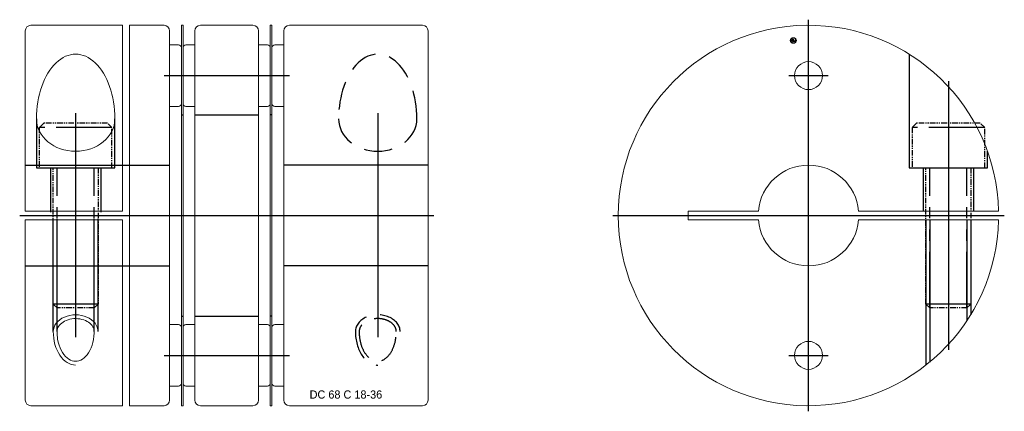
# Model space of a CAD drawing. Extents: x -27 to 149, y -35 to 35.
import ezdxf
from ezdxf.enums import TextEntityAlignment as Align

# ---------------------------------------------------------------- set-up
doc = ezdxf.new("R2010")
doc.units = 0
doc.header["$LTSCALE"] = 8
for name, pattern in [('CENTER', [50.8, 31.75, -6.35, 6.35, -6.35]), ('HIDDEN', [9.525, 6.35, -3.175]), ('PHANTOM', [2.5, 1.25, -0.25, 0.25, -0.25, 0.25, -0.25])]:
    doc.linetypes.add(name, pattern=pattern)
doc.layers.get('0').update_dxf_attribs({"linetype": 'CONTINUOUS', "lineweight": 18})
for name, color, linetype in [('BOM', 6, 'CONTINUOUS'), ('CENTER', 1, 'CENTER'), ('HIDDEN', 2, 'HIDDEN'), ('PHANTOM', 6, 'PHANTOM')]:
    doc.layers.add(name, color=color, linetype=linetype)
doc.layers.add('THIN', color=3, linetype='CONTINUOUS', lineweight=5)
doc.styles.add('ADESK1', font='romans')

# ---------------------------------------------------------------- blocks, each defined once
blk = doc.blocks.new('MCLBM2')
blk.add_circle((0, 0), 0.5)
at = {"style": 'ADESK1'}
blk.add_text('BM', height=0.5, dxfattribs=at).set_placement((0, 0), align=Align.MIDDLE)
at = {"style": 'ADESK1', "flags": 1}
for tag, p in [('NAME', (0, -1)), ('ENAME', (0, -2)), ('SPEC', (0, -3)), ('MATERIAL', (0, -4)), ('QTY', (0, -5)), ('WEIGHT', (0, -6)), ('PRICE', (0, -7)), ('REMARK', (0, -8)), ('USER1', (0, -9)), ('USER2', (0, -10)), ('USER3', (0, -11)), ('USER4', (0, -12)), ('USER5', (0, -13)), ('USER6', (0, -14))]:
    blk.add_attdef(tag, p, '', height=0.5, dxfattribs=at)

msp = doc.modelspace()

# ---------------------------------------------------------------- linework, layer by layer
for p, q in [((-24.8, 34), (-8.4, 34)), ((-8.4, 34), (-8.4, 0.8)), ((-7.2, 34), (-7.2, -34)), ((-1, 34), (-7.2, 34)), ((2.1, 34), (2.4, 34)), ((2.1, -34), (2.1, 34)), ((2.4, 34), (2.4, -34)), ((14.9, 34), (5.5, 34)), ((45.2, 34), (21.4, 34)), ((-25.8, 33), (-25.8, 0.8)), ((0, 33), (0, -33)), ((4.5, 33), (4.5, -33)), ((15.9, -33), (15.9, 33)), ((20.4, 33), (20.4, -33)), ((46.2, -33), (46.2, 33)), ((0, 30.5), (1.6, 30.5)), ((0, 19.5), (0, 30.5)), ((2.1, 30), (2.1, 20)), ((15.9, 30.5), (17.5, 30.5)), ((15.9, 19.5), (15.9, 30.5)), ((18, 30), (18, 20)), ((1.6, 19.5), (0, 19.5)), ((17.5, 19.5), (15.9, 19.5)), ((-25.8, 0.8), (-8.4, 0.8)), ((148.19, 0.8), (123.16, 0.8)), ((-25.8, -0.8), (-8.4, -0.8)), ((-25.8, -33), (-25.8, -0.8)), ((-8.4, -34), (-8.4, -0.8)), ((123.16, -0.8), (148.19, -0.8)), ((2.4, -30), (2.4, -20)), ((2.9, -19.5), (4.5, -19.5)), ((4.5, -19.5), (4.5, -30.5)), ((18.3, -30), (18.3, -20)), ((18.8, -19.5), (20.4, -19.5)), ((20.4, -19.5), (20.4, -30.5)), ((4.5, -30.5), (2.9, -30.5)), ((20.4, -30.5), (18.8, -30.5)), ((-24.8, -34), (-8.4, -34)), ((-1, -34), (-7.2, -34)), ((2.4, -34), (2.1, -34)), ((5.5, -34), (14.9, -34)), ((21.4, -34), (45.2, -34))]:
    msp.add_line(p, q)
at = {"extrusion": (1.22461e-16, -2.99932e-32, -1)}
for p, q in [((18.3, 34), (18, 34)), ((18, 34), (18, -34)), ((18.3, -34), (18.3, 34)), ((2.4, 30), (2.4, 20)), ((4.5, 30.5), (2.9, 30.5)), ((4.5, 19.5), (4.5, 30.5)), ((18.3, 30), (18.3, 20)), ((20.4, 30.5), (18.8, 30.5)), ((20.4, 19.5), (20.4, 30.5)), ((2.9, 19.5), (4.5, 19.5)), ((18.8, 19.5), (20.4, 19.5)), ((17.5, -19.5), (15.9, -19.5)), ((15.9, -19.5), (15.9, -30.5)), ((18, -30), (18, -20)), ((15.9, -30.5), (17.5, -30.5)), ((18, -34), (18.3, -34))]:
    msp.add_line(p, q, dxfattribs=at)
at = {"extrusion": (-2.99932e-32, -1.22461e-16, -1)}
for p, q in [((1.6, -19.5), (0, -19.5)), ((0, -19.5), (0, -30.5)), ((2.1, -30), (2.1, -20)), ((0, -30.5), (1.6, -30.5))]:
    msp.add_line(p, q, dxfattribs=at)
msp.add_lwpolyline([(105.24, 0.8), (92.7, 0.8), (92.7, -0.8), (105.24, -0.8)])
for centre in [(114.2, 25), (114.2, -25)]:
    msp.add_circle(centre, 2.5)
for centre, radius, start, end in [((-24.8, 33), 1, 90, 180), ((-1, 33), 1, 0, 90), ((5.5, 33), 1, 90, 180), ((14.9, 33), 1, 0, 90), ((21.4, 33), 1, 90, 180), ((45.2, 33), 1, 0, 90), ((114.2, 0), 34, 1.3483, 358.6517), ((1.6, 30), 0.5, 0, 90), ((17.5, 30), 0.5, 0, 90), ((1.6, 20), 0.5, 270, 0), ((17.5, 20), 0.5, 270, 0), ((114.2, 0), 9, 5.0997, 174.9003), ((114.2, 0), 9, 185.0997, 354.9003), ((2.9, -20), 0.5, 90, 180), ((18.8, -20), 0.5, 90, 180), ((2.9, -30), 0.5, 180, 270), ((18.8, -30), 0.5, 180, 270), ((-24.8, -33), 1, 180, 270), ((-1, -33), 1, 270, 0), ((5.5, -33), 1, 180, 270), ((14.9, -33), 1, 270, 0), ((21.4, -33), 1, 180, 270), ((45.2, -33), 1, 270, 0)]:
    msp.add_arc(centre, radius, start, end)
at = {"extrusion": (1.22461e-16, -2.99932e-32, -1)}
for centre, start, end in [((-2.9, 30), 0, 90), ((-18.8, 30), 0, 90), ((-2.9, 20), 270, 0), ((-18.8, 20), 270, 0), ((-17.5, -20), 90, 180), ((-17.5, -30), 180, 270)]:
    msp.add_arc(centre, 0.5, start, end, dxfattribs=at)
at = {"extrusion": (-2.99932e-32, -1.22461e-16, -1)}
for centre, start, end in [((-1.6, -20), 90, 180), ((-1.6, -30), 180, 270)]:
    msp.add_arc(centre, 0.5, start, end, dxfattribs=at)
at = {"ltscale": 0.1}
for major_axis, ratio, start_param, end_param in [((0, 11.57), 0.605003, 4.712389, 7.853982), ((7, 0), 0.826442, 3.141593, 6.283185)]:
    msp.add_ellipse((-16.8, 17.27), major_axis=major_axis, ratio=ratio, start_param=start_param, end_param=end_param, dxfattribs=at)
for points, knots in [([(-13.48, -20.75), (-13.48, -20.46), (-13.56, -20.16), (-13.89, -19.6), (-14.15, -19.32), (-14.82, -18.86), (-15.23, -18.68), (-16.14, -18.45), (-16.63, -18.4), (-17.6, -18.47), (-18.07, -18.58), (-18.89, -18.92), (-19.24, -19.15), (-19.78, -19.68), (-19.95, -19.96), (-20.1, -20.42), (-20.12, -20.58), (-20.12, -20.75)], [0, 0, 0, 0, 0.415246, 0.415246, 0.830491, 0.830491, 1.245737, 1.245737, 1.660982, 1.660982, 2.076228, 2.076228, 2.491474, 2.491474, 2.906719, 2.906719, 3.141593, 3.141593, 3.141593, 3.141593]), ([(-20.12, -20.75), (-20.12, -21.2), (-20.09, -21.66), (-19.89, -22.83), (-19.67, -23.51), (-19.08, -24.66), (-18.71, -25.13), (-17.93, -25.79), (-17.52, -25.97), (-16.71, -26.1), (-16.3, -26.04), (-15.49, -25.67), (-15.09, -25.34), (-14.38, -24.43), (-14.07, -23.84), (-13.64, -22.52), (-13.51, -21.78), (-13.48, -20.94), (-13.48, -20.84), (-13.48, -20.75)], [1.570796, 1.570796, 1.570796, 1.570796, 1.819311, 1.819311, 2.225233, 2.225233, 2.631155, 2.631155, 3.037078, 3.037078, 3.443, 3.443, 3.848922, 3.848922, 4.254844, 4.254844, 4.660766, 4.660766, 4.712389, 4.712389, 4.712389, 4.712389])]:
    msp.add_open_spline(points, degree=3, knots=knots, dxfattribs=at)
at = {"layer": 'CENTER'}
for p, q in [((114.2, -35), (114.2, 35)), ((114.2, 21.5), (114.2, 28.5)), ((-1, 25), (21.4, 25)), ((110.7, 25), (117.7, 25)), ((139.2, 24.04), (139.2, -24.04)), ((-16.8, 18.27), (-16.8, -21.75)), ((37.2, 18.27), (37.2, -21.75)), ((-26.8, 0), (47.2, 0)), ((79.2, 0), (149.2, 0)), ((114.2, -28.5), (114.2, -21.5)), ((110.7, -25), (117.7, -25))]:
    msp.add_line(p, q, dxfattribs=at)
at = {"layer": 'CENTER', "extrusion": (-2.99932e-32, -1.22461e-16, -1)}
msp.add_line((-1, -25), (21.4, -25), dxfattribs=at)
at = {"layer": 'HIDDEN'}
for p, q in [((2.1, 18), (2.4, 18)), ((4.5, 18), (15.9, 18)), ((18.3, 18), (18, 18)), ((-23.8, 17.27), (-23.8, 8.5)), ((-9.8, 8.5), (-9.8, 17.27)), ((-25.8, 9), (0, 9)), ((46.2, 9), (20.4, 9)), ((-23.8, 8.5), (-9.8, 8.5)), ((-21.3, 8.5), (-21.3, 0.6)), ((-12.3, 8.5), (-12.3, 0.6)), ((134.7, 8.5), (134.7, 0.8)), ((143.7, 8.5), (143.7, 0.8)), ((-20.8, -20.75), (-20.8, -0.6)), ((-20.12, -20.75), (-20.12, -0.6)), ((-13.48, -20.75), (-13.48, -0.6)), ((-12.8, -20.75), (-12.8, -0.6)), ((135.2, -0.8), (135.2, -26.74)), ((135.88, -0.8), (135.88, -26.19)), ((142.52, -0.8), (142.52, -18.81)), ((143.2, -0.8), (143.2, -17.75))]:
    msp.add_line(p, q, dxfattribs=at)
at = {"layer": 'HIDDEN', "extrusion": (-2.99932e-32, -1.22461e-16, -1)}
for p, q in [((-25.8, -9), (0, -9)), ((46.2, -9), (20.4, -9)), ((2.1, -18), (2.4, -18)), ((4.5, -18), (15.9, -18)), ((18.3, -18), (18, -18))]:
    msp.add_line(p, q, dxfattribs=at)
at = {"layer": 'HIDDEN'}
msp.add_lwpolyline([(132.2, 28.84), (132.2, 8.5), (146.2, 8.5), (146.2, 11.49)], dxfattribs=at)
at = {"layer": 'HIDDEN', "ltscale": 0.1}
for centre, major_axis, ratio, start_param, end_param in [((37.2, 17.27), (0, 11.57), 0.605003, 4.712389, 7.853982), ((37.2, 17.27), (7, 0), 0.826442, 3.141593, 6.283185), ((37.2, -20.75), (4, 0), 0.74927, 0, 3.141593), ((37.2, -20.75), (0, 5.99), 0.667316, 1.570796, 3.141593)]:
    msp.add_ellipse(centre, major_axis=major_axis, ratio=ratio, start_param=start_param, end_param=end_param, dxfattribs=at)
for points, knots in [([(40.52, -20.75), (40.52, -20.46), (40.44, -20.16), (40.11, -19.6), (39.85, -19.32), (39.18, -18.86), (38.77, -18.68), (37.86, -18.45), (37.37, -18.4), (36.4, -18.47), (35.93, -18.58), (35.11, -18.92), (34.76, -19.15), (34.22, -19.68), (34.05, -19.96), (33.9, -20.42), (33.88, -20.58), (33.88, -20.75)], [0, 0, 0, 0, 0.415246, 0.415246, 0.830491, 0.830491, 1.245737, 1.245737, 1.660982, 1.660982, 2.076228, 2.076228, 2.491474, 2.491474, 2.906719, 2.906719, 3.141593, 3.141593, 3.141593, 3.141593]), ([(33.88, -20.75), (33.88, -21.2), (33.91, -21.66), (34.11, -22.83), (34.33, -23.51), (34.92, -24.66), (35.29, -25.13), (36.07, -25.79), (36.48, -25.97), (37.29, -26.1), (37.7, -26.04), (38.51, -25.67), (38.91, -25.34), (39.62, -24.43), (39.93, -23.84), (40.36, -22.52), (40.49, -21.78), (40.52, -20.94), (40.52, -20.84), (40.52, -20.75)], [1.570796, 1.570796, 1.570796, 1.570796, 1.819311, 1.819311, 2.225233, 2.225233, 2.631155, 2.631155, 3.037078, 3.037078, 3.443, 3.443, 3.848922, 3.848922, 4.254844, 4.254844, 4.660766, 4.660766, 4.712389, 4.712389, 4.712389, 4.712389])]:
    msp.add_open_spline(points, degree=3, knots=knots, dxfattribs=at)
at = {"layer": 'PHANTOM'}
for p, q in [((-10.3, 15.7), (-23.3, 15.7)), ((145.7, 15.7), (132.7, 15.7)), ((-20.12, -16.5), (-20.12, 8.5)), ((-13.48, -16.5), (-13.48, 8.5)), ((135.88, -16.5), (135.88, 8.5)), ((142.52, -16.5), (142.52, 8.5)), ((-12.8, -15.82), (-20.8, -15.82)), ((143.2, -15.82), (135.2, -15.82))]:
    msp.add_line(p, q, dxfattribs=at)
at = {"layer": 'PHANTOM', "ltscale": 0.1}
for points in [[(-10.3, 8.5), (-10.3, 15.7), (-11.1, 16.5), (-22.5, 16.5), (-23.3, 15.7), (-23.3, 8.5)], [(145.7, 8.5), (145.7, 15.7), (144.9, 16.5), (133.5, 16.5), (132.7, 15.7), (132.7, 8.5)]]:
    msp.add_lwpolyline(points, close=True, dxfattribs=at)
for points in [[(-12.8, 8.5), (-12.8, -15.82), (-13.48, -16.5), (-20.12, -16.5), (-20.8, -15.82), (-20.8, 8.5)], [(143.2, 8.5), (143.2, -15.82), (142.52, -16.5), (135.88, -16.5), (135.2, -15.82), (135.2, 8.5)]]:
    msp.add_lwpolyline(points, dxfattribs=at)
at = {"layer": 'THIN', "ltscale": 0.1}
for major_axis, ratio, start_param in [((4, 0), 0.74927, 0), ((0, 5.99), 0.667316, 1.570796)]:
    msp.add_ellipse((-16.8, -20.75), major_axis=major_axis, ratio=ratio, start_param=start_param, end_param=3.141593, dxfattribs=at)

# ---------------------------------------------------------------- block references
at = {"layer": 'BOM'}
msp.add_blockref('MCLBM2', (111.48, 31.28), dxfattribs=at)

# ---------------------------------------------------------------- texts
at = {"ltscale": 0.6, "insert": (25.02, -31.27), "char_height": 1.4557, "attachment_point": 1}
msp.add_mtext('DC 68 C 18-36', dxfattribs=at)

doc.saveas('drawing.dxf')
